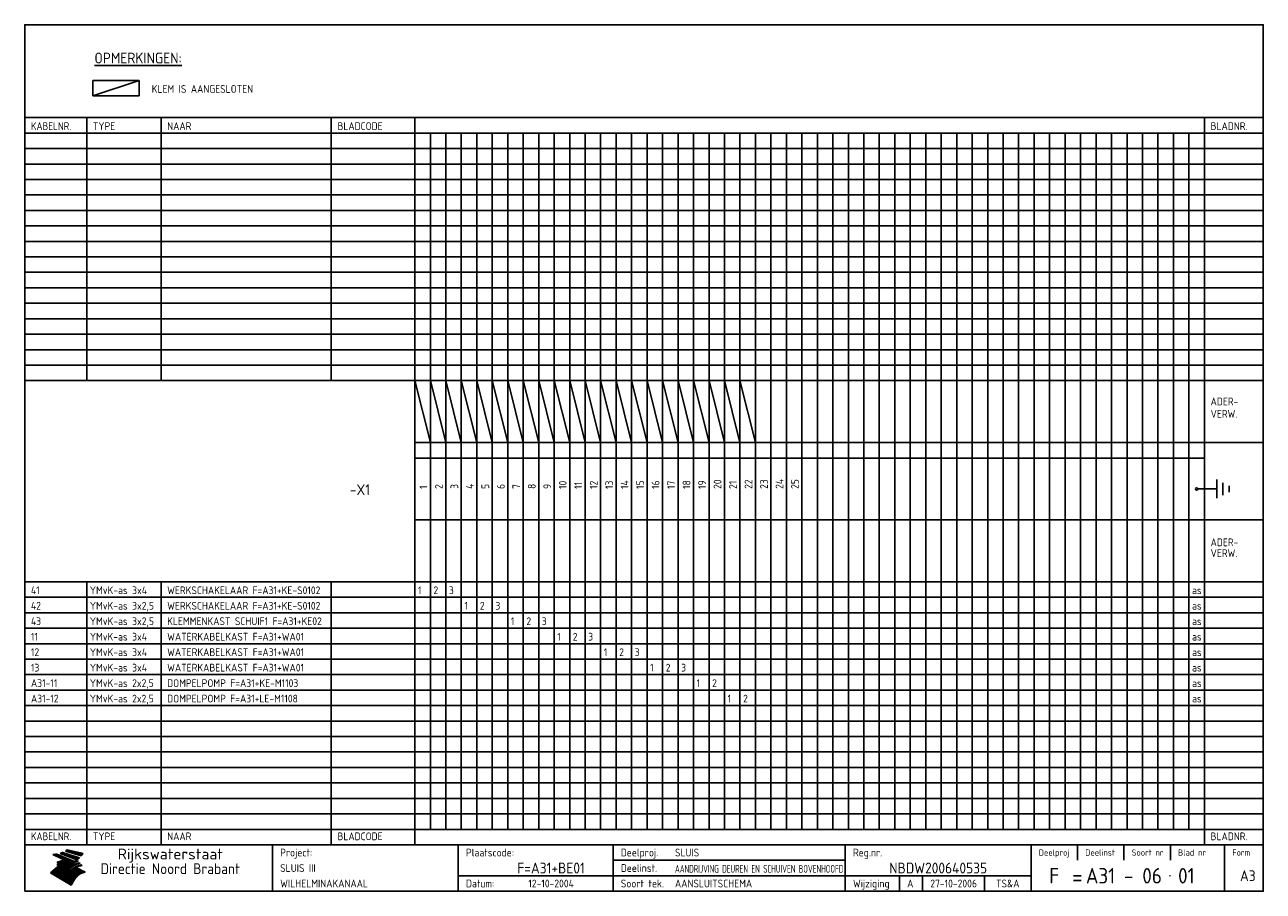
# Model space of a CAD drawing. Extents: x 10 to 410, y 10 to 290.
import ezdxf
from ezdxf.enums import TextEntityAlignment as Align

# ---------------------------------------------------------------- set-up
doc = ezdxf.new("R2010")
doc.units = 0
doc.header["$LTSCALE"] = 10
doc.header["$MEASUREMENT"] = 0
doc.layers.get('0').update_dxf_attribs({"linetype": 'CONTINUOUS'})
for name, color, linetype in [('0-25', 7, 'CONTINUOUS'), ('0-35', 2, 'CONTINUOUS'), ('0-50', 3, 'CONTINUOUS'), ('B-25', 7, 'CONTINUOUS'), ('B-35', 2, 'CONTINUOUS'), ('S-25', 7, 'CONTINUOUS'), ('S-35', 2, 'CONTINUOUS')]:
    doc.layers.add(name, color=color, linetype=linetype)
doc.styles.add('ISO', font='iso.shx')
doc.styles.get("Standard").update_dxf_attribs({"font": 'iso.shx'})

# ---------------------------------------------------------------- blocks, each defined once
blk = doc.blocks.new('rme15')
at = {"layer": '0-25'}
for p, q in [((410, 35), (10, 35)), ((410, 30), (10, 30)), ((350, 25), (350, 20)), ((365, 25), (365, 20)), ((380, 25), (380, 20)), ((200, 20), (275, 20)), ((150, 15), (335, 15)), ((292.5, 15), (292.5, 10)), ((300, 15), (300, 10)), ((320, 15), (320, 10))]:
    blk.add_line(p, q, dxfattribs=at)
at = {"layer": '0-25', "color": 7}
for p, q in [((19.1, 21.89), (25.12, 19)), ((19.1, 21.89), (25.12, 19)), ((19.17, 21.86), (20.7, 21.86)), ((19.29, 21.8), (20.83, 21.8)), ((19.4, 21.75), (20.96, 21.75)), ((19.52, 21.69), (21.09, 21.69)), ((19.64, 21.63), (21.22, 21.63)), ((19.74, 21.92), (20.56, 21.92)), ((19.75, 21.58), (21.36, 21.58)), ((19.87, 21.52), (21.49, 21.52)), ((19.99, 21.47), (21.62, 21.47)), ((20.11, 21.41), (21.75, 21.41)), ((20.22, 21.35), (21.88, 21.35)), ((20.25, 21.97), (20.43, 21.97)), ((20.34, 21.3), (22.02, 21.3)), ((20.38, 21.99), (26.02, 19.59)), ((20.38, 21.99), (26.02, 19.59)), ((20.46, 21.24), (22.15, 21.24)), ((20.57, 21.18), (22.28, 21.18)), ((20.69, 21.13), (22.41, 21.13)), ((20.81, 21.07), (22.55, 21.07)), ((20.92, 21.02), (22.68, 21.02)), ((21.04, 20.96), (22.81, 20.96)), ((21.16, 20.9), (22.94, 20.9)), ((21.27, 20.85), (23.07, 20.85)), ((21.39, 20.79), (23.21, 20.79)), ((21.47, 22.25), (26.83, 20.19)), ((21.47, 22.25), (26.83, 20.19)), ((21.49, 22.25), (23.07, 22.25)), ((21.51, 20.73), (23.34, 20.73)), ((21.6, 22.2), (23.25, 22.2)), ((21.63, 20.68), (23.47, 20.68)), ((21.65, 22.31), (22.89, 22.31)), ((21.74, 20.62), (23.6, 20.62)), ((21.75, 22.14), (23.42, 22.14)), ((21.8, 22.37), (22.71, 22.37)), ((21.86, 20.57), (23.73, 20.57)), ((21.9, 22.08), (23.6, 22.08)), ((21.94, 22.42), (22.53, 22.42)), ((21.98, 20.51), (23.87, 20.51)), ((22.04, 22.03), (23.78, 22.03)), ((22.06, 22.48), (22.36, 22.48)), ((22.09, 20.45), (24, 20.45)), ((22.18, 22.53), (27.65, 20.8)), ((22.18, 22.53), (27.65, 20.8)), ((22.19, 21.97), (23.96, 21.97)), ((22.21, 20.4), (24.13, 20.4)), ((22.33, 20.34), (24.26, 20.34)), ((22.34, 21.92), (24.13, 21.92)), ((22.37, 20), (23.08, 20)), ((22.44, 20.28), (24.4, 20.28)), ((22.48, 21.86), (24.31, 21.86)), ((22.49, 20.06), (23.04, 20.06)), ((22.56, 20.23), (24.53, 20.23)), ((22.61, 20.12), (22.93, 20.12)), ((22.63, 21.8), (24.49, 21.8)), ((22.68, 20.17), (24.66, 20.17)), ((22.71, 20.17), (22.82, 20.17)), ((23.11, 20.02), (22.77, 20.2)), ((23.11, 20.02), (22.77, 20.2)), ((22.78, 21.75), (24.67, 21.75)), ((22.79, 20.12), (24.79, 20.12)), ((22.91, 20.06), (24.92, 20.06)), ((22.92, 21.69), (24.85, 21.69)), ((23.03, 20), (25.06, 20)), ((23.07, 21.63), (25.02, 21.63)), ((23.14, 22.99), (28.22, 21.46)), ((23.14, 22.99), (28.22, 21.46)), ((23.15, 22.98), (25.33, 22.98)), ((23.22, 21.58), (25.2, 21.58)), ((23.23, 23.04), (25.09, 23.04)), ((23.32, 23.1), (24.84, 23.1)), ((23.34, 22.93), (25.57, 22.93)), ((23.36, 21.52), (25.38, 21.52)), ((23.4, 23.15), (24.6, 23.15)), ((23.49, 23.21), (24.36, 23.21)), ((23.51, 21.47), (25.56, 21.47)), ((23.52, 22.87), (25.81, 22.87)), ((23.57, 23.27), (24.12, 23.27)), ((23.64, 23.32), (23.87, 23.32)), ((23.66, 21.41), (25.74, 21.41)), ((23.7, 23.36), (28.82, 22.17)), ((23.7, 23.36), (28.82, 22.17)), ((23.71, 22.82), (26.06, 22.82)), ((23.8, 21.35), (25.91, 21.35)), ((23.9, 22.76), (26.3, 22.76)), ((23.95, 21.3), (26.09, 21.3)), ((24.09, 22.7), (26.54, 22.7)), ((24.09, 21.24), (26.27, 21.24)), ((24.24, 21.18), (26.45, 21.18)), ((24.27, 22.65), (26.78, 22.65)), ((24.39, 21.13), (26.62, 21.13)), ((24.46, 22.59), (27.03, 22.59)), ((24.53, 21.07), (26.8, 21.07)), ((24.65, 22.53), (27.27, 22.53)), ((24.68, 21.02), (26.98, 21.02)), ((24.83, 20.96), (27.16, 20.96)), ((24.84, 22.48), (27.51, 22.48)), ((24.97, 20.9), (27.34, 20.9)), ((25.02, 22.42), (27.75, 22.42)), ((25.12, 20.85), (27.51, 20.85)), ((25.21, 22.37), (28, 22.37)), ((25.27, 20.79), (27.63, 20.79)), ((25.4, 22.31), (28.24, 22.31)), ((25.41, 20.73), (27.57, 20.73)), ((25.56, 20.68), (27.51, 20.68)), ((25.58, 22.25), (28.48, 22.25)), ((25.71, 20.62), (27.44, 20.62)), ((25.77, 22.2), (28.72, 22.2)), ((25.85, 20.57), (27.37, 20.57)), ((25.96, 22.14), (28.79, 22.14)), ((26, 20.51), (27.29, 20.51)), ((26.15, 22.08), (28.75, 22.08)), ((26.15, 20.45), (27.22, 20.45)), ((26.29, 20.4), (27.14, 20.4)), ((26.33, 22.03), (28.71, 22.03)), ((26.44, 20.34), (27.06, 20.34)), ((26.52, 21.97), (28.66, 21.97)), ((26.59, 20.28), (26.97, 20.28)), ((26.71, 21.92), (28.62, 21.92)), ((26.73, 20.23), (26.89, 20.23)), ((26.9, 21.86), (28.57, 21.86)), ((27.08, 21.8), (28.52, 21.8)), ((27.27, 21.75), (28.48, 21.75)), ((27.46, 21.69), (28.43, 21.69)), ((27.65, 21.63), (28.38, 21.63)), ((27.83, 21.58), (28.33, 21.58)), ((28.02, 21.52), (28.28, 21.52)), ((28.21, 21.47), (28.22, 21.47)), ((20.58, 17.88), (18.3, 16)), ((20.58, 17.88), (18.3, 16)), ((24.94, 11.97), (18.3, 16)), ((24.94, 11.97), (18.3, 16)), ((18.31, 16.01), (20.96, 16.01)), ((18.38, 16.07), (21.46, 16.07)), ((18.45, 16.12), (21.88, 16.12)), ((18.52, 16.18), (22.15, 16.18)), ((18.59, 16.23), (22.38, 16.23)), ((18.65, 16.29), (22.58, 16.29)), ((18.72, 16.35), (22.75, 16.35)), ((18.79, 16.4), (22.91, 16.4)), ((18.86, 16.46), (20.6, 16.46)), ((18.93, 16.52), (20.6, 16.52)), ((18.99, 16.57), (20.6, 16.57)), ((19.06, 16.63), (20.6, 16.63)), ((19.13, 16.68), (20.6, 16.68)), ((19.2, 16.74), (20.6, 16.74)), ((19.27, 16.8), (20.6, 16.8)), ((19.33, 16.85), (21.07, 16.85)), ((19.4, 16.91), (21.55, 16.91)), ((19.47, 16.97), (21.88, 16.97)), ((19.54, 17.02), (22.13, 17.02)), ((19.61, 17.08), (22.34, 17.08)), ((19.67, 17.13), (20.6, 17.13)), ((19.74, 17.19), (20.6, 17.19)), ((19.81, 17.25), (20.6, 17.25)), ((19.88, 17.3), (20.6, 17.3)), ((19.95, 17.36), (20.6, 17.36)), ((20.01, 17.42), (20.6, 17.42)), ((20.08, 17.47), (20.93, 17.47)), ((20.15, 17.53), (21.26, 17.53)), ((20.22, 17.58), (21.51, 17.58)), ((20.29, 17.64), (21.72, 17.64)), ((20.35, 17.7), (21.9, 17.7)), ((20.42, 17.75), (22.07, 17.75)), ((20.49, 17.81), (22.22, 17.81)), ((20.56, 17.87), (22.36, 17.87)), ((20.6, 19.11), (20.58, 19.51)), ((20.6, 19.11), (20.58, 19.51)), ((20.58, 19.5), (22.09, 19.5)), ((20.58, 19.44), (21.95, 19.44)), ((20.59, 19.38), (21.79, 19.38)), ((20.59, 19.33), (21.62, 19.33)), ((20.59, 19.27), (21.42, 19.27)), ((20.6, 19.22), (21.2, 19.22)), ((20.6, 19.16), (20.93, 19.16)), ((20.6, 19.11), (20.69, 19.12)), ((20.6, 19.11), (20.69, 19.12)), ((20.6, 18.79), (20.77, 18.81)), ((20.6, 18.79), (20.77, 18.81)), ((20.6, 18.29), (20.6, 18.79)), ((20.6, 18.29), (20.6, 18.79)), ((20.6, 18.77), (22.46, 18.77)), ((20.6, 18.71), (22.33, 18.71)), ((20.6, 18.65), (22.19, 18.65)), ((20.6, 18.6), (22.04, 18.6)), ((20.6, 18.54), (21.87, 18.54)), ((20.6, 18.48), (21.68, 18.48)), ((20.6, 18.43), (21.46, 18.43)), ((20.6, 18.37), (21.21, 18.37)), ((20.6, 18.29), (20.88, 18.32)), ((20.6, 18.29), (20.88, 18.32)), ((20.6, 18.32), (20.87, 18.32)), ((20.6, 17.88), (20.86, 17.91)), ((20.6, 17.88), (20.86, 17.91)), ((20.6, 17.43), (20.97, 17.48)), ((20.6, 17.43), (20.97, 17.48)), ((20.6, 17.43), (20.6, 17.09)), ((20.6, 17.43), (20.6, 17.09)), ((20.6, 17.09), (21.26, 17.16)), ((20.6, 17.09), (21.26, 17.16)), ((20.6, 16.8), (21.37, 16.89)), ((20.6, 16.8), (21.37, 16.89)), ((20.6, 16.8), (20.6, 16.45)), ((20.6, 16.8), (20.6, 16.45)), ((20.6, 16.45), (21.56, 16.56)), ((20.6, 16.45), (21.56, 16.56)), ((20.6, 15.97), (21.67, 16.09)), ((20.6, 15.97), (21.67, 16.09)), ((20.7, 16.46), (23.06, 16.46)), ((20.9, 19.55), (22.23, 19.55)), ((20.9, 18.82), (22.59, 18.82)), ((20.98, 17.92), (22.5, 17.92)), ((21.02, 17.13), (22.53, 17.13)), ((21.19, 19.61), (22.35, 19.61)), ((21.2, 16.52), (23.2, 16.52)), ((21.32, 18.88), (22.71, 18.88)), ((21.32, 17.98), (22.62, 17.98)), ((21.42, 19.67), (22.47, 19.67)), ((21.47, 17.19), (22.7, 17.19)), ((21.59, 18.03), (22.74, 18.03)), ((21.61, 18.93), (22.82, 18.93)), ((21.62, 19.72), (22.59, 19.72)), ((21.72, 16.57), (23.32, 16.57)), ((21.77, 17.25), (22.85, 17.25)), ((21.8, 19.78), (22.69, 19.78)), ((21.8, 18.09), (22.85, 18.09)), ((21.84, 18.99), (22.92, 18.99)), ((21.96, 19.83), (22.79, 19.83)), ((21.99, 18.15), (22.95, 18.15)), ((22.01, 17.3), (22.99, 17.3)), ((22.03, 19.05), (23.03, 19.05)), ((22.1, 16.63), (23.44, 16.63)), ((22.11, 19.89), (22.89, 19.89)), ((22.16, 18.2), (23.05, 18.2)), ((22.21, 19.1), (23.12, 19.1)), ((22.21, 17.36), (23.12, 17.36)), ((22.24, 19.95), (22.99, 19.95)), ((22.31, 18.26), (23.15, 18.26)), ((22.36, 19.16), (23.22, 19.16)), ((22.38, 16.68), (23.56, 16.68)), ((22.39, 17.42), (23.24, 17.42)), ((22.45, 18.32), (23.24, 18.32)), ((22.51, 19.22), (23.3, 19.22)), ((22.56, 17.47), (23.36, 17.47)), ((22.59, 18.37), (23.33, 18.37)), ((22.6, 16.74), (23.66, 16.74)), ((22.64, 19.27), (23.39, 19.27)), ((22.71, 18.43), (23.42, 18.43)), ((22.71, 17.53), (23.47, 17.53)), ((22.77, 19.33), (23.47, 19.33)), ((22.79, 16.8), (23.77, 16.8)), ((22.83, 18.48), (23.5, 18.48)), ((22.84, 17.58), (23.57, 17.58)), ((22.89, 19.38), (23.55, 19.38)), ((22.94, 18.54), (23.58, 18.54)), ((22.96, 16.85), (23.86, 16.85)), ((22.97, 17.64), (23.67, 17.64)), ((23, 19.44), (23.63, 19.44)), ((23.04, 18.6), (23.66, 18.6)), ((23.1, 19.5), (23.72, 19.5)), ((23.1, 17.7), (23.77, 17.7)), ((23.12, 16.91), (23.96, 16.91)), ((23.14, 18.65), (23.74, 18.65)), ((23.15, 19.95), (25.19, 19.95)), ((23.21, 19.55), (23.8, 19.55)), ((23.21, 17.75), (23.86, 17.75)), ((23.21, 16.01), (28.9, 16.01)), ((23.24, 18.71), (23.82, 18.71)), ((23.26, 19.89), (25.32, 19.89)), ((23.26, 16.97), (24.05, 16.97)), ((23.3, 19.61), (23.88, 19.61)), ((23.32, 17.81), (23.95, 17.81)), ((23.33, 18.77), (23.91, 18.77)), ((23.37, 16.07), (29.08, 16.07)), ((23.38, 19.83), (25.45, 19.83)), ((23.39, 19.67), (23.81, 19.67)), ((23.39, 17.02), (24.14, 17.02)), ((23.42, 18.82), (23.99, 18.82)), ((23.42, 17.87), (24.03, 17.87)), ((23.45, 19.7), (23.58, 19.79)), ((23.45, 19.7), (23.58, 19.79)), ((23.48, 19.72), (23.7, 19.72)), ((23.5, 19.78), (25.58, 19.78)), ((23.51, 18.88), (24.07, 18.88)), ((23.51, 16.12), (29.27, 16.12)), ((23.52, 17.92), (24.11, 17.92)), ((23.52, 17.08), (24.22, 17.08)), ((23.54, 18.9), (24.3, 19.42)), ((23.54, 18.9), (24.3, 19.42)), ((23.56, 19.78), (23.59, 19.78)), ((23.56, 19.39), (23.9, 19.62)), ((23.56, 19.39), (23.9, 19.62)), ((23.58, 19.79), (23.9, 19.62)), ((23.58, 19.79), (23.9, 19.62)), ((23.59, 18.93), (24.15, 18.93)), ((23.61, 19.72), (25.72, 19.72)), ((23.62, 17.98), (24.2, 17.98)), ((23.63, 17.13), (24.3, 17.13)), ((23.65, 18.59), (24.62, 19.25)), ((23.65, 18.59), (24.62, 19.25)), ((29.41, 16.17), (23.65, 16.17)), ((23.67, 18.99), (24.23, 18.99)), ((23.71, 18.03), (24.28, 18.03)), ((23.73, 19.67), (25.85, 19.67)), ((23.75, 19.05), (24.32, 19.05)), ((23.75, 17.19), (24.38, 17.19)), ((23.77, 16.23), (29.47, 16.23)), ((23.79, 18.09), (24.36, 18.09)), ((23.83, 19.1), (24.4, 19.1)), ((23.85, 19.61), (25.98, 19.61)), ((23.85, 17.25), (24.46, 17.25)), ((23.88, 18.15), (24.44, 18.15)), ((23.89, 16.29), (29.36, 16.29)), ((23.92, 19.16), (24.48, 19.16)), ((23.94, 18.19), (25.23, 19.07)), ((23.94, 18.19), (25.23, 19.07)), ((23.95, 17.3), (24.55, 17.3)), ((23.96, 19.55), (25.96, 19.55)), ((23.96, 18.2), (24.53, 18.2)), ((24, 19.22), (24.56, 19.22)), ((24, 16.35), (29.24, 16.35)), ((24.04, 18.26), (24.61, 18.26)), ((24.05, 17.36), (24.63, 17.36)), ((24.06, 17.88), (25.34, 18.76)), ((24.06, 17.88), (25.34, 18.76)), ((24.08, 19.5), (25.88, 19.5)), ((24.08, 19.27), (24.58, 19.27)), ((24.11, 16.4), (29.13, 16.4)), ((24.13, 18.32), (24.69, 18.32)), ((24.14, 17.42), (24.71, 17.42)), ((24.16, 19.33), (24.47, 19.33)), ((24.2, 19.44), (25.79, 19.44)), ((24.21, 18.37), (24.77, 18.37)), ((24.21, 16.46), (29.02, 16.46)), ((24.23, 17.47), (24.79, 17.47)), ((24.24, 17.48), (25.52, 18.36)), ((24.24, 17.48), (25.52, 18.36)), ((24.25, 19.38), (24.36, 19.38)), ((24.29, 18.43), (24.85, 18.43)), ((24.3, 19.42), (24.62, 19.25)), ((24.3, 19.42), (24.62, 19.25)), ((24.31, 19.38), (25.71, 19.38)), ((24.31, 17.53), (24.87, 17.53)), ((24.31, 16.52), (28.91, 16.52)), ((24.35, 17.17), (25.64, 18.05)), ((24.35, 17.17), (25.64, 18.05)), ((24.37, 18.48), (24.94, 18.48)), ((24.39, 17.58), (24.96, 17.58)), ((24.4, 16.57), (28.79, 16.57)), ((24.43, 19.33), (25.62, 19.33)), ((24.45, 18.54), (25.02, 18.54)), ((24.47, 17.64), (25.04, 17.64)), ((24.49, 16.63), (28.68, 16.63)), ((24.54, 18.6), (25.1, 18.6)), ((24.55, 19.27), (25.54, 19.27)), ((24.56, 17.7), (25.12, 17.7)), ((24.57, 16.68), (28.57, 16.68)), ((24.62, 18.65), (25.18, 18.65)), ((24.63, 16.72), (25.91, 17.6)), ((24.63, 16.72), (25.91, 17.6)), ((24.64, 17.75), (25.2, 17.75)), ((24.66, 16.74), (28.45, 16.74)), ((24.67, 19.22), (25.45, 19.22)), ((24.7, 18.71), (25.27, 18.71)), ((24.72, 17.81), (25.29, 17.81)), ((24.74, 16.8), (28.34, 16.8)), ((24.78, 19.16), (25.37, 19.16)), ((24.78, 18.77), (25.34, 18.77)), ((24.8, 17.87), (25.37, 17.87)), ((24.82, 16.85), (28.23, 16.85)), ((24.87, 18.82), (25.4, 18.82)), ((24.89, 17.92), (25.45, 17.92)), ((24.9, 19.1), (25.28, 19.1)), ((24.9, 16.91), (28.11, 16.91)), ((24.95, 18.88), (25.45, 18.88)), ((24.97, 17.98), (25.53, 17.98)), ((24.99, 16.97), (28, 16.97)), ((25.02, 19.05), (25.2, 19.05)), ((25.03, 18.93), (25.51, 18.93)), ((25.05, 18.03), (25.61, 18.03)), ((25.07, 17.02), (27.89, 17.02)), ((25.11, 18.99), (25.57, 18.99)), ((26.02, 19.59), (25.12, 19)), ((26.02, 19.59), (25.12, 19)), ((25.13, 18.09), (25.68, 18.09)), ((25.15, 17.08), (27.77, 17.08)), ((25.19, 19.05), (25.63, 19.05)), ((25.21, 18.15), (25.75, 18.15)), ((25.23, 17.13), (27.66, 17.13)), ((25.26, 19.1), (25.7, 19.1)), ((25.3, 18.2), (25.82, 18.2)), ((25.31, 17.19), (27.55, 17.19)), ((25.33, 19.16), (25.77, 19.16)), ((25.38, 18.26), (25.89, 18.26)), ((25.39, 19.22), (25.85, 19.22)), ((25.4, 17.25), (27.43, 17.25)), ((25.46, 18.32), (25.97, 18.32)), ((25.47, 19.27), (25.93, 19.27)), ((25.48, 17.3), (27.32, 17.3)), ((25.54, 19.33), (26.03, 19.33)), ((25.54, 18.37), (26.06, 18.37)), ((25.56, 17.36), (27.21, 17.36)), ((25.62, 18.43), (26.14, 18.43)), ((25.63, 19.38), (26.13, 19.38)), ((25.64, 17.42), (27.1, 17.42)), ((25.7, 18.48), (26.24, 18.48)), ((25.72, 19.44), (26.24, 19.44)), ((25.73, 17.47), (26.98, 17.47)), ((25.79, 18.54), (26.34, 18.54)), ((25.81, 17.53), (26.87, 17.53)), ((25.82, 19.5), (26.36, 19.5)), ((25.89, 18.6), (26.46, 18.6)), ((25.89, 17.58), (26.76, 17.58)), ((25.93, 19.55), (26.53, 19.55)), ((25.96, 17.64), (26.64, 17.64)), ((25.99, 18.65), (26.58, 18.65)), ((26.04, 17.7), (26.59, 17.7)), ((26.06, 19.61), (26.85, 19.61)), ((26.1, 18.71), (26.72, 18.71)), ((26.12, 17.75), (26.67, 17.75)), ((26.2, 17.81), (26.76, 17.81)), ((26.21, 19.67), (27.23, 19.67)), ((26.23, 18.77), (26.89, 18.77)), ((26.29, 17.87), (26.86, 17.87)), ((26.37, 18.82), (27.09, 18.82)), ((26.39, 17.92), (26.97, 17.92)), ((26.44, 19.72), (27.18, 19.72)), ((26.49, 17.98), (27.09, 17.98)), ((26.53, 18.88), (27.34, 18.88)), ((26.56, 17.68), (29.54, 16.2)), ((26.56, 17.68), (29.54, 16.2)), ((26.6, 18.03), (27.22, 18.03)), ((26.72, 18.09), (27.38, 18.09)), ((26.73, 18.93), (27.66, 18.93)), ((26.85, 18.15), (27.56, 18.15)), ((26.99, 18.99), (27.9, 18.99)), ((27, 18.2), (27.8, 18.2)), ((27.13, 19.78), (27.25, 19.64)), ((27.13, 19.78), (27.25, 19.64)), ((27.18, 18.26), (28.13, 18.26)), ((27.26, 19.05), (27.84, 19.05)), ((27.39, 18.32), (28.47, 18.32)), ((27.7, 18.37), (28.49, 18.37)), ((27.78, 19.1), (27.93, 18.96)), ((27.78, 19.1), (27.93, 18.96)), ((28, 18.43), (28.44, 18.43)), ((28.29, 15.83), (29.54, 16.2)), ((28.29, 15.83), (29.54, 16.2)), ((28.39, 18.48), (28.54, 18.32)), ((28.39, 18.48), (28.54, 18.32)), ((29.54, 16.2), (29.45, 16.17)), ((29.54, 16.2), (29.45, 16.17)), ((29.46, 16.18), (29.47, 16.18)), ((18.38, 15.95), (20.6, 15.95)), ((18.47, 15.9), (20.6, 15.9)), ((18.57, 15.84), (20.6, 15.84)), ((18.66, 15.78), (20.6, 15.78)), ((18.75, 15.73), (20.6, 15.73)), ((18.85, 15.67), (20.6, 15.67)), ((18.94, 15.62), (20.6, 15.62)), ((19.03, 15.56), (27.83, 15.56)), ((19.12, 15.5), (27.75, 15.5)), ((19.22, 15.45), (27.66, 15.45)), ((19.31, 15.39), (27.58, 15.39)), ((19.4, 15.33), (27.5, 15.33)), ((19.49, 15.28), (27.43, 15.28)), ((19.59, 15.22), (27.36, 15.22)), ((19.68, 15.17), (27.29, 15.17)), ((19.77, 15.11), (27.22, 15.11)), ((19.86, 15.05), (27.15, 15.05)), ((19.96, 15), (27.09, 15)), ((20.05, 14.94), (27.02, 14.94)), ((20.14, 14.88), (26.96, 14.88)), ((20.24, 14.83), (26.9, 14.83)), ((20.33, 14.77), (26.84, 14.77)), ((20.42, 14.72), (26.79, 14.72)), ((20.51, 14.66), (26.73, 14.66)), ((20.6, 15.97), (20.6, 15.58)), ((20.6, 15.97), (20.6, 15.58)), ((20.6, 15.58), (21.95, 15.73)), ((20.6, 15.58), (21.95, 15.73)), ((20.61, 14.6), (26.68, 14.6)), ((20.7, 14.55), (26.62, 14.55)), ((20.79, 14.49), (26.57, 14.49)), ((20.88, 14.43), (26.52, 14.43)), ((20.94, 15.62), (27.92, 15.62)), ((20.98, 14.38), (26.47, 14.38)), ((21.07, 14.32), (26.42, 14.32)), ((21.16, 14.27), (26.38, 14.27)), ((21.25, 14.21), (26.33, 14.21)), ((21.35, 14.15), (26.29, 14.15)), ((21.44, 14.1), (26.24, 14.1)), ((21.45, 15.67), (28.01, 15.67)), ((21.53, 14.04), (26.2, 14.04)), ((21.63, 13.98), (26.16, 13.98)), ((21.72, 13.93), (26.12, 13.93)), ((21.81, 13.87), (26.08, 13.87)), ((21.9, 13.82), (26.04, 13.82)), ((21.96, 15.73), (28.11, 15.73)), ((22, 13.76), (26, 13.76)), ((22.09, 13.7), (25.96, 13.7)), ((22.18, 13.65), (25.93, 13.65)), ((22.27, 13.59), (25.89, 13.59)), ((22.34, 15.78), (28.21, 15.78)), ((22.37, 13.53), (25.86, 13.53)), ((22.46, 13.48), (25.82, 13.48)), ((22.55, 13.42), (25.79, 13.42)), ((22.62, 15.84), (28.33, 15.84)), ((22.65, 13.37), (25.76, 13.37)), ((22.74, 13.31), (25.73, 13.31)), ((22.83, 13.25), (25.69, 13.25)), ((22.84, 15.9), (28.52, 15.9)), ((22.92, 13.2), (25.66, 13.2)), ((23.02, 13.14), (25.63, 13.14)), ((23.04, 15.95), (28.71, 15.95)), ((23.11, 13.08), (25.59, 13.08)), ((23.2, 13.03), (25.56, 13.03)), ((23.29, 12.97), (25.53, 12.97)), ((23.39, 12.92), (25.5, 12.92)), ((23.48, 12.86), (25.46, 12.86)), ((23.57, 12.8), (25.43, 12.8)), ((23.66, 12.75), (25.4, 12.75)), ((23.76, 12.69), (25.36, 12.69)), ((23.85, 12.63), (25.33, 12.63)), ((23.94, 12.58), (25.3, 12.58)), ((24.04, 12.52), (25.26, 12.52)), ((24.13, 12.47), (25.23, 12.47)), ((24.22, 12.41), (25.2, 12.41)), ((24.31, 12.35), (25.17, 12.35)), ((24.41, 12.3), (25.13, 12.3)), ((24.5, 12.24), (25.1, 12.24)), ((24.59, 12.18), (25.07, 12.18)), ((24.68, 12.13), (25.03, 12.13)), ((24.78, 12.07), (25, 12.07)), ((24.87, 12.02), (24.97, 12.02)), ((24.94, 11.97), (25.81, 13.45)), ((24.94, 11.97), (25.81, 13.45))]:
    blk.add_line(p, q, dxfattribs=at)
for centre, radius, start, end in [((19.15, 29.7), 7.8, 269.6055, 279.0886), ((19.15, 29.7), 7.8, 269.6055, 279.0886), ((19.93, 25.38), 5.91, 276.3402, 298.7463), ((19.93, 25.38), 5.91, 276.3402, 298.7463), ((19.84, 25.09), 6.03, 278.129, 302.868), ((19.84, 25.09), 6.03, 278.129, 302.868), ((19.84, 27.26), 5.27, 288.0217, 296.3084), ((19.84, 27.26), 5.27, 288.0217, 296.3084), ((20.49, 27.56), 5.28, 300.0654, 307.393), ((20.49, 27.56), 5.28, 300.0654, 307.393), ((24.11, 24.7), 5.26, 301.1147, 312.2814), ((24.11, 24.7), 5.26, 301.1147, 312.2814), ((21.95, 27.32), 8.59, 316.9248, 323.1399), ((21.95, 27.32), 8.59, 316.9248, 323.1399), ((20.21, 23.78), 5.91, 273.6149, 304.3803), ((20.21, 23.78), 5.91, 273.6149, 304.3803), ((20.35, 24.56), 5.76, 274.164, 302.5474), ((20.35, 24.56), 5.76, 274.164, 302.5474), ((20.05, 24.28), 6.02, 277.9472, 305.7139), ((20.05, 24.28), 6.02, 277.9472, 305.7139), ((20.04, 23.49), 6.09, 278.8115, 306.4242), ((20.04, 23.49), 6.09, 278.8115, 306.4242), ((20.53, 23.07), 5.96, 277.0519, 304.973), ((20.53, 23.07), 5.96, 277.0519, 304.973), ((20.72, 22.76), 5.91, 276.3402, 304.3803), ((20.72, 22.76), 5.91, 276.3402, 304.3803), ((21.06, 22.34), 5.81, 274.9043, 303.1745), ((21.06, 22.34), 5.81, 274.9043, 303.1745), ((20.82, 22.06), 6.04, 278.1111, 305.8489), ((20.82, 22.06), 6.04, 278.1111, 305.8489), ((21.3, 21.6), 5.91, 276.3402, 304.3803), ((21.3, 21.6), 5.91, 276.3402, 304.3803), ((27.05, 17.17), 2.63, 107.4286, 133.7799), ((27.05, 17.17), 2.63, 107.4286, 133.7799), ((27.45, 16.91), 2.81, 110.4143, 138.7411), ((27.45, 16.91), 2.81, 110.4143, 138.7411), ((27.57, 15.64), 3.4, 98.1566, 126.9045), ((27.57, 15.64), 3.4, 98.1566, 126.9045), ((27.91, 15.54), 3.39, 100.5835, 132.088), ((27.91, 15.54), 3.39, 100.5835, 132.088), ((28.21, 14.74), 3.67, 95.7581, 128.7216), ((28.21, 14.74), 3.67, 95.7581, 128.7216), ((27.01, 16.84), 2.93, 87.7348, 104.8316), ((27.01, 16.84), 2.93, 87.7348, 104.8316), ((27.37, 15.71), 3.93, 91.7838, 103.2817), ((27.37, 15.71), 3.93, 91.7838, 103.2817), ((28.4, 15.05), 3.21, 96.3886, 125.0052), ((28.4, 15.05), 3.21, 96.3886, 125.0052), ((27.82, 16.31), 2.8, 90.634, 105.1984), ((27.82, 16.31), 2.8, 90.634, 105.1984), ((28.19, 15.04), 3.93, 93.8342, 103.2817), ((28.19, 15.04), 3.93, 93.8342, 103.2817), ((28.58, 15.69), 2.8, 93.8141, 105.1984), ((28.58, 15.69), 2.8, 93.8141, 105.1984), ((28.95, 14.41), 3.93, 96.0135, 103.2817), ((28.95, 14.41), 3.93, 96.0135, 103.2817), ((31.24, 10.26), 6.3, 117.9568, 149.6251), ((31.24, 10.26), 6.3, 117.9568, 149.6251)]:
    blk.add_arc(centre, radius, start, end, dxfattribs=at)
at = {"layer": '0-35'}
for p, q in [((90, 25), (90, 10)), ((150, 25), (150, 10)), ((200, 25), (200, 10)), ((275, 25), (275, 10)), ((335, 25), (335, 10)), ((397.5, 25), (397.5, 10))]:
    blk.add_line(p, q, dxfattribs=at)
at = {"layer": '0-50'}
for p, q in [((10, 25), (410, 25)), ((348.75, 15), (351.25, 15)), ((348.75, 13.5), (351.25, 13.5))]:
    blk.add_line(p, q, dxfattribs=at)
blk.add_lwpolyline([(10, 10), (410, 10), (410, 290), (10, 290)], close=True, dxfattribs=at)
at = {"layer": '0-50', "const_width": 0.25}
blk.add_lwpolyline([(379.75, 15, 1), (380, 15, 1)], format="xyb", close=True, dxfattribs=at)
at = {"layer": '0-25', "style": 'ISO'}
for s, height, p in [('Project:', 2.5, (92.5, 22.5)), ('Plaatscode:', 2.5, (152.5, 22.5)), ('Deelproj.', 2.5, (202.5, 22.5)), ('Reg.nr.', 2.5, (277.5, 22.5)), ('Deelproj', 2, (337.5, 22.5)), ('Deelinst', 2, (352.5, 22.5)), ('Soort nr', 2, (367.5, 22.5)), ('Blad nr', 2, (382.5, 22.5)), ('Form', 2, (400, 22.5)), ('Deelinst.', 2.5, (202.5, 17.5)), ('Datum:', 2.5, (152.5, 12.5)), ('Soort tek.', 2.5, (202.5, 12.5)), ('Wijziging', 2.5, (277.5, 12.5))]:
    blk.add_text(s, height=height, dxfattribs=at).set_placement(p, align=Align.MIDDLE_LEFT)
for tag, height, p in [('N', 2.5, (220, 22.5)), ('B', 2.5, (92.5, 17.5)), ('P', 1.8, (220, 17.5)), ('C', 2.5, (92.5, 12.5)), ('U', 2.5, (220, 12.5)), ('REV', 2.5, (295, 12.5))]:
    blk.add_attdef(tag, text='', height=height, dxfattribs=at).set_placement(p, align=Align.MIDDLE_LEFT)
for tag, p in [('W', (180, 12.5)), ('Z', (310, 12.5)), ('Y', (327.5, 12.5))]:
    blk.add_attdef(tag, text='', height=2.5, dxfattribs=at).set_placement(p, align=Align.MIDDLE)
at = {"layer": '0-35', "style": 'ISO', "width": 1.182609}
blk.add_text('Rijkswaterstaat', height=3.5, dxfattribs=at).set_placement((40, 20.28), (74, 20.28), align=Align.FIT)
at = {"layer": '0-35', "color": 2, "style": 'ISO', "width": 1.016949}
blk.add_text('Directie Noord Brabant', height=3.5, dxfattribs=at).set_placement((34.5, 15.53), (79.5, 15.53), align=Align.FIT)
at = {"layer": '0-35', "style": 'ISO'}
blk.add_attdef('X', text='', height=3.5, dxfattribs=at).set_placement((180, 17.5), align=Align.MIDDLE_CENTER)
blk.add_attdef('RNR', text='', height=3.5, dxfattribs=at).set_placement((305, 17.5), align=Align.MIDDLE)
blk.add_attdef('FORM', text='', height=3.5, dxfattribs=at).set_placement((402.5, 15), align=Align.MIDDLE_LEFT)
at = {"layer": '0-50', "style": 'ISO'}
for tag, p in [('M', (342.5, 15)), ('O', (365, 15))]:
    blk.add_attdef(tag, text='', height=5, dxfattribs=at).set_placement(p, align=Align.MIDDLE)
blk.add_attdef('Q', text='', height=5, dxfattribs=at).set_placement((382.5, 15), align=Align.MIDDLE_LEFT)

msp = doc.modelspace()

# ---------------------------------------------------------------- linework, layer by layer
at = {"layer": 'S-25'}
for p, q in [((32, 272), (32, 267)), ((47, 272), (32, 272)), ((32, 267), (47, 272)), ((47, 267), (47, 272)), ((32, 267), (47, 267)), ((10, 260), (410, 260)), ((10, 255), (410, 255)), ((141, 255), (141, 175)), ((146, 255), (146, 175)), ((151, 255), (151, 175)), ((156, 255), (156, 175)), ((161, 255), (161, 30)), ((166, 255), (166, 175)), ((171, 255), (171, 175)), ((176, 255), (176, 175)), ((181, 255), (181, 175)), ((186, 255), (186, 30)), ((191, 255), (191, 175)), ((196, 255), (196, 175)), ((201, 255), (201, 175)), ((206, 255), (206, 175)), ((211, 255), (211, 30)), ((216, 255), (216, 175)), ((221, 255), (221, 175)), ((226, 255), (226, 175)), ((231, 255), (231, 175)), ((236, 255), (236, 30)), ((241, 255), (241, 175)), ((246, 255), (246, 175)), ((251, 255), (251, 175)), ((256, 255), (256, 175)), ((261, 255), (261, 30)), ((266, 255), (266, 175)), ((271, 255), (271, 175)), ((276, 255), (276, 175)), ((281, 255), (281, 175)), ((286, 255), (286, 30)), ((291, 255), (291, 175)), ((296, 255), (296, 175)), ((301, 255), (301, 175)), ((306, 255), (306, 175)), ((311, 255), (311, 30)), ((316, 255), (316, 175)), ((321, 255), (321, 175)), ((326, 255), (326, 175)), ((331, 255), (331, 175)), ((336, 255), (336, 30)), ((341, 255), (341, 175)), ((346, 255), (346, 175)), ((351, 255), (351, 175)), ((356, 255), (356, 175)), ((361, 255), (361, 30)), ((366, 255), (366, 175)), ((371, 255), (371, 175)), ((376, 255), (376, 175)), ((381, 255), (381, 175)), ((386, 255), (386, 30)), ((10, 250), (410, 250)), ((10, 245), (410, 245)), ((10, 240), (410, 240)), ((10, 235), (410, 235)), ((10, 230), (410, 230)), ((10, 225), (410, 225)), ((10, 220), (410, 220)), ((10, 215), (410, 215)), ((10, 210), (410, 210)), ((10, 205), (410, 205)), ((10, 200), (410, 200)), ((10, 195), (410, 195)), ((10, 190), (410, 190)), ((10, 185), (410, 185)), ((10, 180), (410, 180)), ((10, 175), (410, 175)), ((141, 155), (136, 175)), ((141, 175), (141, 110)), ((146, 155), (141, 175)), ((146, 175), (146, 110)), ((151, 155), (146, 175)), ((151, 175), (151, 110)), ((156, 155), (151, 175)), ((156, 175), (156, 110)), ((161, 155), (156, 175)), ((166, 155), (161, 175)), ((166, 175), (166, 110)), ((171, 155), (166, 175)), ((171, 175), (171, 110)), ((176, 155), (171, 175)), ((176, 175), (176, 110)), ((181, 155), (176, 175)), ((181, 175), (181, 110)), ((186, 155), (181, 175)), ((191, 155), (186, 175)), ((191, 175), (191, 110)), ((196, 155), (191, 175)), ((196, 175), (196, 110)), ((201, 155), (196, 175)), ((201, 175), (201, 110)), ((206, 155), (201, 175)), ((206, 175), (206, 110)), ((211, 155), (206, 175)), ((216, 155), (211, 175)), ((216, 175), (216, 110)), ((221, 155), (216, 175)), ((221, 175), (221, 110)), ((226, 155), (221, 175)), ((226, 175), (226, 110)), ((231, 155), (226, 175)), ((231, 175), (231, 110)), ((236, 155), (231, 175)), ((241, 155), (236, 175)), ((241, 175), (241, 110)), ((246, 155), (241, 175)), ((246, 175), (246, 110)), ((251, 175), (251, 110)), ((256, 175), (256, 110)), ((266, 175), (266, 110)), ((271, 175), (271, 110)), ((276, 175), (276, 110)), ((281, 175), (281, 110)), ((291, 175), (291, 110)), ((296, 175), (296, 110)), ((301, 175), (301, 110)), ((306, 175), (306, 110)), ((316, 175), (316, 110)), ((321, 175), (321, 110)), ((326, 175), (326, 110)), ((331, 175), (331, 110)), ((341, 175), (341, 110)), ((346, 175), (346, 110)), ((351, 175), (351, 110)), ((356, 175), (356, 110)), ((366, 175), (366, 110)), ((371, 175), (371, 110)), ((376, 175), (376, 110)), ((381, 175), (381, 110)), ((136, 150), (391, 150)), ((389, 140), (395, 140)), ((395, 143), (395, 137)), ((397, 142), (397, 138)), ((399, 141), (399, 139)), ((10, 110), (410, 110)), ((141, 110), (141, 30)), ((146, 110), (146, 30)), ((151, 110), (151, 30)), ((156, 110), (156, 30)), ((166, 110), (166, 30)), ((171, 110), (171, 30)), ((176, 110), (176, 30)), ((181, 110), (181, 30)), ((191, 110), (191, 30)), ((196, 110), (196, 30)), ((201, 110), (201, 30)), ((206, 110), (206, 30)), ((216, 110), (216, 30)), ((221, 110), (221, 30)), ((226, 110), (226, 30)), ((231, 110), (231, 30)), ((241, 110), (241, 30)), ((246, 110), (246, 30)), ((251, 110), (251, 30)), ((256, 110), (256, 30)), ((266, 110), (266, 30)), ((271, 110), (271, 30)), ((276, 110), (276, 30)), ((281, 110), (281, 30)), ((291, 110), (291, 30)), ((296, 110), (296, 30)), ((301, 110), (301, 30)), ((306, 110), (306, 30)), ((316, 110), (316, 30)), ((321, 110), (321, 30)), ((326, 110), (326, 30)), ((331, 110), (331, 30)), ((341, 110), (341, 30)), ((346, 110), (346, 30)), ((351, 110), (351, 30)), ((356, 110), (356, 30)), ((366, 110), (366, 30)), ((371, 110), (371, 30)), ((376, 110), (376, 30)), ((381, 110), (381, 30)), ((10, 105), (410, 105)), ((10, 100), (410, 100)), ((10, 95), (410, 95)), ((10, 90), (410, 90)), ((10, 85), (410, 85)), ((10, 80), (410, 80)), ((10, 75), (410, 75)), ((10, 70), (410, 70)), ((10, 65), (410, 65)), ((10, 60), (410, 60)), ((10, 55), (410, 55)), ((10, 50), (410, 50)), ((10, 45), (410, 45)), ((10, 40), (410, 40)), ((10, 35), (410, 35)), ((10, 30), (410, 30))]:
    msp.add_line(p, q, dxfattribs=at)
for start, end in [(0, 180), (180, 0)]:
    msp.add_arc((388.5, 140), 0.375, start, end, dxfattribs=at)
at = {"layer": 'S-35'}
for p, q in [((30, 260), (30, 175)), ((54, 260), (54, 175)), ((109, 260), (109, 175)), ((136, 260), (136, 25)), ((391, 260), (391, 25)), ((136, 155), (410, 155)), ((136, 130), (410, 130)), ((30, 110), (30, 25)), ((54, 110), (54, 25)), ((109, 110), (109, 25))]:
    msp.add_line(p, q, dxfattribs=at)

# ---------------------------------------------------------------- block references
ref = msp.add_blockref('rme15', (0, 0))
ref.add_attrib('B', 'SLUIS III', dxfattribs={"layer": '0-25', "height": 2.5, "style": 'ISO'}).set_placement((92.5, 17.5), align=Align.MIDDLE_LEFT)
ref.add_attrib('C', 'WILHELMINAKANAAL', dxfattribs={"layer": '0-25', "height": 2.5, "style": 'ISO'}).set_placement((92.5, 12.5), align=Align.MIDDLE_LEFT)
ref.add_attrib('N', 'SLUIS', dxfattribs={"layer": '0-25', "height": 2.5, "style": 'ISO'}).set_placement((220, 22.5), align=Align.MIDDLE_LEFT)
ref.add_attrib('U', 'AANSLUITSCHEMA', dxfattribs={"layer": '0-25', "height": 2.5, "style": 'ISO'}).set_placement((220, 12.5), align=Align.MIDDLE_LEFT)
ref.add_attrib('M', 'F', dxfattribs={"layer": '0-50', "height": 5, "style": 'ISO'}).set_placement((342.5, 15), align=Align.MIDDLE)
ref.add_attrib('O', 'A31 - 06', dxfattribs={"layer": '0-50', "height": 5, "style": 'ISO'}).set_placement((365, 15), align=Align.MIDDLE)
ref.add_attrib('Q', '01', dxfattribs={"layer": '0-50', "height": 5, "style": 'ISO'}).set_placement((382.5, 15), align=Align.MIDDLE_LEFT)
ref.add_attrib('X', 'F=A31+BE01', dxfattribs={"layer": '0-35', "height": 3.5, "style": 'ISO'}).set_placement((180, 17.5), align=Align.MIDDLE_CENTER)
ref.add_attrib('RNR', 'NBDW200640535', dxfattribs={"layer": '0-35', "height": 3.5, "style": 'ISO'}).set_placement((305, 17.5), align=Align.MIDDLE)
ref.add_attrib('W', '12-10-2004', dxfattribs={"layer": '0-25', "height": 2.5, "style": 'ISO'}).set_placement((180, 12.5), align=Align.MIDDLE)
ref.add_attrib('FORM', 'A3', dxfattribs={"layer": '0-35', "height": 3.5, "style": 'ISO'}).set_placement((402.5, 15), align=Align.MIDDLE_LEFT)
ref.add_attrib('REV', 'A', dxfattribs={"layer": '0-25', "height": 2.5, "style": 'ISO'}).set_placement((295, 12.5), align=Align.MIDDLE_LEFT)
ref.add_attrib('Z', '27-10-2006', dxfattribs={"layer": '0-25', "height": 2.5, "style": 'ISO'}).set_placement((310, 12.5), align=Align.MIDDLE)
ref.add_attrib('Y', 'TS&A', dxfattribs={"layer": '0-25', "height": 2.5, "style": 'ISO'}).set_placement((327.5, 12.5), align=Align.MIDDLE)

# ---------------------------------------------------------------- texts
at = {"layer": 'B-25'}
for s, p in [('KLEM IS AANGESLOTEN', (51, 268)), ('TYPE', (32, 256)), ('NAAR', (56, 256)), ('BLADCODE', (111, 256)), ('BLADNR.', (393, 256)), ('ADER-', (393, 167)), ('VERW.', (393, 163)), ('ADER-', (393, 121.5)), ('VERW.', (393, 118)), ('41', (12, 106)), ('YMvK-as 3x4', (31, 106)), ('WERKSCHAKELAAR F=A31+KE-S0102', (56, 106)), ('1', (137, 106)), ('2', (142, 106)), ('3', (147, 106)), ('as', (387, 106)), ('42', (12, 101)), ('YMvK-as 3x2,5', (31, 101)), ('WERKSCHAKELAAR F=A31+KE-S0102', (56, 101)), ('1', (152, 101)), ('2', (157, 101)), ('3', (162, 101)), ('as', (387, 101)), ('43', (12, 96)), ('YMvK-as 3x2,5', (31, 96)), ('KLEMMENKAST SCHUIF1 F=A31+KE02', (56, 96)), ('1', (167, 96)), ('2', (172, 96)), ('3', (177, 96)), ('as', (387, 96)), ('11', (12, 91)), ('YMvK-as 3x4', (31, 91)), ('WATERKABELKAST F=A31+WA01', (56, 91)), ('1', (182, 91)), ('2', (187, 91)), ('3', (192, 91)), ('as', (387, 91)), ('12', (12, 86)), ('YMvK-as 3x4', (31, 86)), ('WATERKABELKAST F=A31+WA01', (56, 86)), ('1', (197, 86)), ('2', (202, 86)), ('3', (207, 86)), ('as', (387, 86)), ('13', (12, 81)), ('YMvK-as 3x4', (31, 81)), ('WATERKABELKAST F=A31+WA01', (56, 81)), ('1', (212, 81)), ('2', (217, 81)), ('3', (222, 81)), ('as', (387, 81)), ('A31-11', (12, 76)), ('YMvK-as 2x2,5', (31, 76)), ('DOMPELPOMP F=A31+KE-M1103', (56, 76)), ('1', (227, 76)), ('2', (232, 76)), ('as', (387, 76)), ('A31-12', (12, 71)), ('YMvK-as 2x2,5', (31, 71)), ('DOMPELPOMP F=A31+LE-M1108', (56, 71)), ('1', (237, 71)), ('2', (242, 71)), ('as', (387, 71)), ('TYPE', (32, 26.5)), ('NAAR', (56, 26.5)), ('BLADCODE', (111, 26.5)), ('BLADNR.', (393, 26.5))]:
    msp.add_text(s, height=2.5, dxfattribs=at).set_placement(p)
at = {"layer": 'B-25', "width": 1.070588}
for p, p2 in [((12, 256), (25, 256)), ((12, 26.5), (25, 26.5))]:
    msp.add_text('KABELNR.', height=2.5, dxfattribs=at).set_placement(p, p2, align=Align.FIT)
at = {"layer": 'B-25'}
for s, p in [('1', (140, 140)), ('2', (145, 140)), ('3', (150, 140)), ('4', (155, 140)), ('5', (160, 140)), ('6', (165, 140)), ('7', (170, 140)), ('8', (175, 140)), ('9', (180, 140)), ('10', (185, 140)), ('11', (190, 140)), ('12', (195, 140)), ('13', (200, 140)), ('14', (205, 140)), ('15', (210, 140)), ('16', (215, 140)), ('17', (220, 140)), ('18', (225, 140)), ('19', (230, 140)), ('20', (235, 140)), ('21', (240, 140)), ('22', (245, 140)), ('23', (250, 140)), ('24', (255, 140)), ('25', (260, 140))]:
    msp.add_text(s, height=2.5, rotation=90, dxfattribs=at).set_placement(p)
at = {"layer": 'B-25', "style": 'ISO', "width": 0.801744}
msp.add_text('AANDRIJVING DEUREN EN SCHUIVEN BOVENHOOFD', height=2.5, dxfattribs=at).set_placement((220, 16), (274.4, 16), align=Align.FIT)
at = {"layer": 'B-35'}
for s, p in [('%%UOPMERKINGEN:', (32.5, 277.5)), ('-X1', (115, 138))]:
    msp.add_text(s, height=3.5, dxfattribs=at).set_placement(p)

doc.saveas('drawing.dxf')
